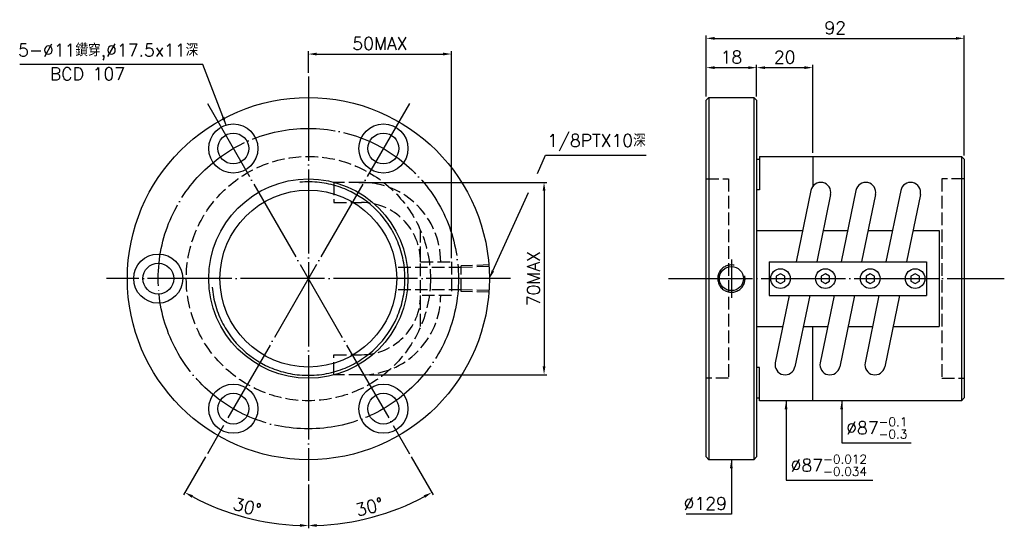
# Model space of a CAD drawing. Header units: millimetres. Extents: x -135 to 216, y 9 to 190.
import ezdxf
from ezdxf.enums import TextEntityAlignment as Align

# ---------------------------------------------------------------- set-up
doc = ezdxf.new("R2010")
doc.units = ezdxf.units.MM
doc.header["$LTSCALE"] = 1.5
doc.header["$PDMODE"] = 3
for name, pattern in [('CENTER', [22, 20, -1, 0, -1]), ('DASHED', [4, 3, -1]), ('THIN', [200000, 200000, 0])]:
    doc.linetypes.add(name, pattern=pattern)
for name, color, linetype in [('NT', 7, 'Continuous'), ('NT-DIM', 2, 'Continuous'), ('SH', 7, 'Continuous')]:
    doc.layers.add(name, color=color, linetype=linetype)
doc.styles.get("Standard").update_dxf_attribs({"font": 'simplex.shx', "bigfont": 'chineset.shx'})
doc.dimstyles.new('ISO-25', dxfattribs={"dimscale": 1.5, "dimtxt": 3, "dimasz": 2, "dimexe": 0.646, "dimexo": 0.862, "dimgap": 1, "dimtad": 1, "dimdec": 3, "dimdsep": 46, "dimtxsty": 'Standard', "dimcen": 1.5, "dimclrd": 256, "dimclre": 256, "dimclrt": 256, "dimazin": 2, "dimtfac": 1, "dimtdec": 3, "dimtmove": 0, "dimatfit": 3, "dimfxl": 0, "dimtolj": 1, "dimlwd": -1, "dimlwe": -1, "dimarcsym": 0})

# ---------------------------------------------------------------- blocks, each defined once
blk = doc.blocks.new('*D30')
at = {"layer": 'Defpoints', "color": 0}
for p in [(201.73, 183.61), (109.73, 161.56), (201.73, 140.56)]:
    blk.add_point(p, dxfattribs=at)
at = {"layer": 'NT-DIM'}
for p, q in [((109.73, 162.85), (109.73, 184.58)), ((112.73, 183.61), (198.73, 183.61))]:
    blk.add_line(p, q, dxfattribs=at)
for points in [[(112.73, 184.11), (112.73, 183.11), (109.73, 183.61)], [(198.73, 184.11), (198.73, 183.11), (201.73, 183.61)]]:
    blk.add_solid(points, dxfattribs=at)
at = {"layer": 'NT-DIM', "insert": (155.73, 187.36), "char_height": 4.5, "attachment_point": 5}
blk.add_mtext('\\A1;92', dxfattribs=at)
blk = doc.blocks.new('*D32')
at = {"layer": 'Defpoints', "color": 0}
for p in [(127.73, 173.18), (109.73, 161.56), (127.73, 161.56)]:
    blk.add_point(p, dxfattribs=at)
at = {"layer": 'NT-DIM'}
for p, q in [((109.73, 162.85), (109.73, 174.15)), ((112.73, 173.18), (124.73, 173.18)), ((127.73, 162.85), (127.73, 174.15))]:
    blk.add_line(p, q, dxfattribs=at)
for points in [[(112.73, 173.68), (112.73, 172.68), (109.73, 173.18)], [(124.73, 173.68), (124.73, 172.68), (127.73, 173.18)]]:
    blk.add_solid(points, dxfattribs=at)
at = {"layer": 'NT-DIM', "insert": (118.73, 176.93), "char_height": 4.5, "attachment_point": 5}
blk.add_mtext('\\A1;18', dxfattribs=at)
blk = doc.blocks.new('*D48')
at = {"layer": 'Defpoints', "color": 0}
for p in [(147.73, 173.18), (127.73, 161.56), (147.73, 141.56)]:
    blk.add_point(p, dxfattribs=at)
at = {"layer": 'NT-DIM'}
for p, q in [((127.73, 162.85), (127.73, 174.15)), ((130.73, 173.18), (144.73, 173.18)), ((147.73, 142.85), (147.73, 174.15))]:
    blk.add_line(p, q, dxfattribs=at)
for points in [[(130.73, 173.68), (130.73, 172.68), (127.73, 173.18)], [(144.73, 173.68), (144.73, 172.68), (147.73, 173.18)]]:
    blk.add_solid(points, dxfattribs=at)
at = {"layer": 'NT-DIM', "insert": (137.73, 176.93), "char_height": 4.5, "attachment_point": 5}
blk.add_mtext('\\A1;20', dxfattribs=at)
blk = doc.blocks.new('*D49')
at = {"layer": 'Defpoints', "color": 0}
for p in [(18.97, 178.03), (-32.03, 170.06), (18.97, 104.06)]:
    blk.add_point(p, dxfattribs=at)
at = {"layer": 'NT-DIM'}
for p, q in [((-32.03, 171.35), (-32.03, 179)), ((18.97, 105.35), (18.97, 179)), ((-29.03, 178.03), (15.97, 178.03))]:
    blk.add_line(p, q, dxfattribs=at)
for points in [[(-29.03, 178.53), (-29.03, 177.53), (-32.03, 178.03)], [(15.97, 178.53), (15.97, 177.53), (18.97, 178.03)]]:
    blk.add_solid(points, dxfattribs=at)
at = {"layer": 'NT-DIM', "insert": (-6.53, 181.78), "char_height": 4.5, "attachment_point": 5}
blk.add_mtext('\\A1;50MAX', dxfattribs=at)
blk = doc.blocks.new('*D50')
at = {"layer": 'Defpoints', "color": 0}
for p in [(-15.39, 132.32), (-11.56, 63.84), (51.96, 63.84)]:
    blk.add_point(p, dxfattribs=at)
at = {"layer": 'NT-DIM'}
for p, q in [((-14.1, 132.32), (52.93, 132.32)), ((51.96, 129.32), (51.96, 66.84)), ((-10.26, 63.84), (52.93, 63.84))]:
    blk.add_line(p, q, dxfattribs=at)
for points in [[(51.46, 129.32), (52.46, 129.32), (51.96, 132.32)], [(51.46, 66.84), (52.46, 66.84), (51.96, 63.84)]]:
    blk.add_solid(points, dxfattribs=at)
at = {"layer": 'NT-DIM', "insert": (48.21, 98.08), "char_height": 4.5, "attachment_point": 5, "rotation": 90}
blk.add_mtext('\\A1;70MAX', dxfattribs=at)
blk = doc.blocks.new('*D51')
at = {"layer": 'Defpoints', "color": 0}
for p in [(-32.03, 170.06), (-68.03, 160.41), (3.97, 35.7), (-32.03, 26.06), (-16.76, 11.45)]:
    blk.add_point(p, dxfattribs=at)
at = {"layer": 'NT-DIM'}
for p, q in [((4.61, 34.58), (12.42, 21.06)), ((-32.03, 24.77), (-32.03, 9.15))]:
    blk.add_line(p, q, dxfattribs=at)
blk.add_arc((-32.03, 98.06), 87.94, 271.9547, 298.0453, dxfattribs=at)
for points in [[(9.07, 20.88), (9.56, 20.01), (11.94, 21.9)], [(-29.03, 9.67), (-29.04, 10.67), (-32.03, 10.12)]]:
    blk.add_solid(points, dxfattribs=at)
at = {"layer": 'NT-DIM', "insert": (-10.24, 16.74), "char_height": 4.5, "attachment_point": 5, "rotation": 15}
blk.add_mtext('\\A1;30°', dxfattribs=at)
blk = doc.blocks.new('*D52')
at = {"layer": 'Defpoints', "color": 0}
for p in [(-32.03, 98.06), (-68.03, 35.7), (-32.03, 26.06), (-62.11, 15.42)]:
    blk.add_point(p, dxfattribs=at)
at = {"layer": 'NT-DIM'}
for p, q in [((-68.68, 34.58), (-76.49, 21.06)), ((-32.03, 24.77), (-32.03, 9.15))]:
    blk.add_line(p, q, dxfattribs=at)
blk.add_arc((-32.03, 98.06), 87.94, 241.9547, 268.0453, dxfattribs=at)
for points in [[(-73.62, 20.01), (-73.14, 20.88), (-76.01, 21.9)], [(-35.03, 10.67), (-35.04, 9.67), (-32.03, 10.12)]]:
    blk.add_solid(points, dxfattribs=at)
at = {"layer": 'NT-DIM', "insert": (-53.82, 16.74), "char_height": 4.5, "attachment_point": 5, "rotation": 345}
blk.add_mtext('\\A1;30°', dxfattribs=at)

msp = doc.modelspace()

# ---------------------------------------------------------------- linework, layer by layer
at = {"layer": 'NT', "color": 3, "linetype": 'CENTER'}
for p, q in [((-32.0346, 170.0584), (-32.0346, 26.0584)), ((3.9654, 160.4122), (-68.0346, 35.7045)), ((-68.0346, 160.4122), (3.9654, 35.7045)), ((39.9654, 98.0584), (-104.0346, 98.0584)), ((39.9654, 98.0584), (-104.0346, 98.0584))]:
    msp.add_line(p, q, dxfattribs=at)
at = {"layer": 'NT', "color": 7, "linetype": 'Continuous'}
for p, q in [((109.7263, 161.5584), (110.7263, 162.5584)), ((109.7263, 34.5584), (109.7263, 161.5584)), ((110.7263, 162.5584), (126.7263, 162.5584)), ((110.7263, 162.5584), (110.7263, 33.5584)), ((126.7263, 162.5584), (127.7263, 161.5584)), ((126.7263, 162.5584), (126.7263, 33.5584)), ((127.7263, 161.5584), (127.7263, 34.5584)), ((127.7263, 140.5584), (128.7263, 140.5584)), ((128.7263, 141.5584), (128.7263, 129.697)), ((128.7263, 141.5584), (200.7263, 141.5584)), ((147.7263, 141.5584), (147.7263, 131.0819)), ((200.7263, 141.5584), (200.7263, 54.5584)), ((200.7263, 141.5584), (201.7263, 140.5584)), ((201.7263, 140.5584), (201.7263, 55.5584)), ((128.7263, 129.697), (127.7263, 129.697)), ((147.086, 129.4656), (141.8149, 104.0584)), ((154.0967, 128.0111), (149.1274, 104.0584)), ((163.086, 129.4656), (157.8149, 104.0584)), ((170.0967, 128.0111), (165.1274, 104.0584)), ((179.086, 129.4656), (173.8149, 104.0584)), ((186.0967, 128.0111), (181.1274, 104.0584)), ((151.4292, 115.1537), (160.1168, 115.1537)), ((167.4292, 115.1537), (176.1168, 115.1537)), ((183.4292, 115.1537), (192.7263, 115.1537)), ((192.7263, 115.1537), (192.7263, 80.9631)), ((132.2263, 104.0584), (188.2263, 104.0584)), ((132.2263, 104.0584), (132.2263, 92.0584)), ((188.2263, 104.0584), (188.2263, 92.0584)), ((132.2263, 92.0584), (188.2263, 92.0584)), ((139.3253, 92.0584), (134.356, 68.1056)), ((146.6378, 92.0584), (141.3667, 66.6511)), ((155.3253, 92.0584), (150.356, 68.1056)), ((162.6378, 92.0584), (157.3667, 66.6511)), ((171.3253, 92.0584), (166.356, 68.1056)), ((178.6378, 92.0584), (173.3667, 66.6511)), ((144.3359, 80.9631), (153.0234, 80.9631)), ((147.7263, 54.5584), (147.7263, 80.9631)), ((160.3359, 80.9631), (169.0234, 80.9631)), ((176.3359, 80.9631), (192.7263, 80.9631)), ((128.7263, 66.4198), (127.7263, 66.4198)), ((128.7263, 54.5584), (128.7263, 66.4198)), ((127.7263, 55.5584), (128.7263, 55.5584)), ((200.7263, 54.5584), (128.7263, 54.5584)), ((201.7263, 55.5584), (200.7263, 54.5584)), ((110.7263, 33.5584), (109.7263, 34.5584)), ((126.7263, 33.5584), (110.7263, 33.5584)), ((127.7263, 34.5584), (126.7263, 33.5584))]:
    msp.add_line(p, q, dxfattribs=at)
at = {"layer": 'NT', "color": 1, "linetype": 'DASHED'}
for p, q in [((109.7263, 133.5584), (117.7263, 133.5584)), ((117.7263, 133.5584), (117.7263, 62.5584)), ((201.7263, 133.5584), (193.7263, 133.5584)), ((193.7263, 133.5584), (193.7263, 62.5584)), ((7.9654, 80.9631), (7.9654, 115.1537)), ((7.9654, 104.0584), (18.9654, 104.0584)), ((18.9654, 104.0584), (18.9654, 92.0584)), ((18.9654, 92.0584), (7.9654, 92.0584)), ((117.7263, 62.5584), (109.7263, 62.5584)), ((193.7263, 62.5584), (201.7263, 62.5584))]:
    msp.add_line(p, q, dxfattribs=at)
for points in [[(-13.1368, 132.3206), (-22.9461, 132.3206), (-22.9461, 125.1606), (-13.1368, 125.1606)], [(-13.1368, 63.7961), (-22.9461, 63.7961), (-22.9461, 70.9561), (-13.1368, 70.9561)]]:
    msp.add_lwpolyline(points, dxfattribs=at)
at = {"layer": 'NT', "color": 7, "linetype": 'Continuous'}
for points in [[(127.7263, 115.1537), (143.9581, 115.1537)], [(127.7263, 80.9631), (136.8648, 80.9631)]]:
    msp.add_lwpolyline(points, dxfattribs=at)
for points in [[(136.2263, 99.7904), (134.7263, 98.9244), (134.7263, 97.1923), (136.2263, 96.3263), (137.7263, 97.1923), (137.7263, 98.9244)], [(152.2263, 99.7904), (150.7263, 98.9244), (150.7263, 97.1923), (152.2263, 96.3263), (153.7263, 97.1923), (153.7263, 98.9244)], [(168.2263, 99.7904), (166.7263, 98.9244), (166.7263, 97.1923), (168.2263, 96.3263), (169.7263, 97.1923), (169.7263, 98.9244)], [(184.2263, 99.7904), (182.7263, 98.9244), (182.7263, 97.1923), (184.2263, 96.3263), (185.7263, 97.1923), (185.7263, 98.9244)]]:
    msp.add_lwpolyline(points, close=True, dxfattribs=at)
for centre, radius in [((-32.0346, 98.0584), 64.5), ((-58.7846, 144.3907), 8.75), ((-5.2846, 144.3907), 8.75), ((-58.7846, 144.3907), 5.5), ((-5.2846, 144.3907), 5.5), ((-32.0346, 98.0584), 35.5), ((-32.0346, 98.0584), 31.5), ((-85.5346, 98.0584), 8.75), ((-85.5346, 98.0584), 5.5), ((136.2263, 98.0584), 3.5), ((152.2263, 98.0584), 3.5), ((168.2263, 98.0584), 3.5), ((184.2263, 98.0584), 3.5), ((-58.7846, 51.726), 8.75), ((-5.2846, 51.726), 8.75), ((-58.7846, 51.726), 5.5), ((-5.2846, 51.726), 5.5)]:
    msp.add_circle(centre, radius, dxfattribs=at)
at = {"layer": 'NT', "color": 3, "linetype": 'CENTER'}
msp.add_circle((-32.0346, 98.0584), 53.5, dxfattribs=at)
at = {"layer": 'NT', "color": 1, "linetype": 'DASHED'}
msp.add_circle((-32.0346, 98.0584), 43.5, dxfattribs=at)
at = {"layer": 'NT', "color": 5, "linetype": 'THIN'}
msp.add_arc((-32.0346, 98.0584), 34.434, 185, 95, dxfattribs=at)
at = {"layer": 'NT', "color": 1, "linetype": 'DASHED'}
for centre, radius, start, end in [((-13.1368, 104.0584), 28.2622, 0, 90), ((-13.1368, 104.0584), 21.1022, 0, 90), ((-13.1368, 92.0584), 28.2622, 270, 0), ((-13.1368, 92.0584), 21.1022, 270, 0)]:
    msp.add_arc(centre, radius, start, end, dxfattribs=at)
at = {"layer": 'NT', "color": 7, "linetype": 'Continuous'}
for centre, start, end in [((150.5913, 128.7384), 348.279449, 168.279449), ((166.5913, 128.7384), 348.279449, 168.279449), ((182.5913, 128.7384), 348.279449, 168.279449), ((137.8613, 67.3784), 168.279449, 348.279449), ((153.8613, 67.3784), 168.279449, 348.279449), ((169.8613, 67.3784), 168.279449, 348.279449)]:
    msp.add_arc(centre, 3.58, start, end, dxfattribs=at)
at = {"layer": 'NT-DIM'}
msp.add_line((201.7263, 141.9062), (201.7263, 184.581), dxfattribs=at)
at = {"layer": 'NT-DIM', "color": 1, "linetype": 'DASHED'}
for p, q in [((22.4703, 102.029), (-0.5297, 102.029)), ((32.4654, 102.9224), (22.4703, 102.61)), ((22.4703, 93.5067), (22.4703, 102.61)), ((32.4654, 102.3414), (22.4703, 102.029)), ((22.4703, 94.0877), (-0.5297, 94.0877)), ((32.4654, 93.7754), (22.4703, 94.0877)), ((32.4654, 93.1944), (22.4703, 93.5067))]:
    msp.add_line(p, q, dxfattribs=at)
at = {"layer": 'NT-DIM'}
for points in [[(49.5697, 135.5066), (52.5215, 141.9693), (88.3084, 141.9693)], [(33.7118, 100.7872), (46.4689, 128.7176)]]:
    msp.add_lwpolyline(points, dxfattribs=at)
msp.add_solid([(34.1666, 100.5795), (32.4654, 98.0584), (33.257, 100.9949)], dxfattribs=at)
at = {"layer": 'SH', "color": 3, "linetype": 'CENTER'}
for p, q in [((118.7263, 104.92), (118.7263, 91.1967)), ((96.2848, 98.0584), (215.9932, 98.0584))]:
    msp.add_line(p, q, dxfattribs=at)
at = {"layer": 'SH', "color": 7, "linetype": 'Continuous'}
msp.add_circle((118.7263, 98.0584), 4.283, dxfattribs=at)
at = {"layer": 'SH', "color": 5, "linetype": 'THIN'}
msp.add_arc((118.7263, 98.0584), 4.8616, 78.214714, 11.785286, dxfattribs=at)

# ---------------------------------------------------------------- texts
at = {"layer": 'NT-DIM'}
msp.add_text('BCD 107', height=4.5, dxfattribs=at).set_placement((-110.7565, 173.2254), align=Align.TOP_CENTER)
at = {"layer": 'NT-DIM', "char_height": 4.5}
for s, insert, attachment_point in [('5-%%C11鑽穿,%%C17.5x11深', (-71.2725, 175.8114), 9), ('1/8PTX10深', (88.2199, 143.4693), 9), ('\\A1;%%C87{\\H0.7x;\\S-0.1^ -0.3;}', (159.6321, 41.0942), 7), ('\\A1;%%C87{\\H0.7x;\\S-0.012^ -0.034;}', (139.8263, 27.7927), 7), ('%%C129', (117.1263, 15.7104), 9)]:
    msp.add_mtext(s, dxfattribs=dict(at, insert=insert, attachment_point=attachment_point))

# ---------------------------------------------------------------- dimensions: what is measured, and where the dimension line sits
at = {"layer": 'NT-DIM'}
dim = msp.add_linear_dim(base=(201.7263, 183.612), p1=(109.7263, 161.5584), p2=(201.7263, 140.5584), dimstyle='ISO-25', override={"dimse2": 1}, dxfattribs=at)
dim.commit()
dim.dimension.update_dxf_attribs({"geometry": '*D30', "text_midpoint": (155.7263, 187.362)})
dim = msp.add_linear_dim(base=(18.9654, 178.0336), p1=(-32.0346, 170.0584), p2=(18.9654, 104.0584), text='50MAX', dimstyle='ISO-25', dxfattribs=at)
dim.commit()
dim.dimension.update_dxf_attribs({"geometry": '*D49', "text_midpoint": (-6.5346, 181.7836)})
for base, p1, p2, picture, middle in [((127.7263, 173.1789), (109.7263, 161.5584), (127.7263, 161.5584), '*D32', (118.7263, 176.9289)), ((147.7263, 173.1789), (127.7263, 161.5584), (147.7263, 141.5584), '*D48', (137.7263, 176.9289))]:
    dim = msp.add_linear_dim(base=base, p1=p1, p2=p2, dimstyle='ISO-25', dxfattribs=at)
    dim.commit()
    dim.dimension.update_dxf_attribs({"geometry": picture, "text_midpoint": middle})
dim = msp.add_angular_dim_2l(base=(-16.7638, 11.4532), line1=((-32.0346, 170.0584), (-32.0346, 26.0584)), line2=((-68.0346, 160.4122), (3.9654, 35.7045)), dimstyle='ISO-25', dxfattribs=at)
dim.commit()
dim.dimension.update_dxf_attribs({"geometry": '*D51', "text_midpoint": (-10.2443, 16.7359)})
dim = msp.add_linear_dim(base=(51.9568, 63.8403), p1=(-15.3905, 132.3206), p2=(-11.5573, 63.8403), angle=90, text='70MAX', dimstyle='ISO-25', dxfattribs=at)
dim.commit()
dim.dimension.update_dxf_attribs({"geometry": '*D50', "text_midpoint": (48.2068, 98.0805)})
dim = msp.add_angular_dim_3p(base=(-62.1123, 15.4207), center=(-32.0346, 98.0584), p1=(-32.0346, 26.0584), p2=(-68.0346, 35.7045), dimstyle='ISO-25', override={"dimtmove": 1}, dxfattribs=at)
dim.commit()
dim.dimension.update_dxf_attribs({"geometry": '*D52', "text_midpoint": (-53.8249, 16.7359)})

# ---------------------------------------------------------------- leaders
at = {"layer": 'NT-DIM', "annotation_type": 0, "has_hookline": 1}
for points, hookline_direction, text_width in [([(-61.3547, 152.7548), (-69.6725, 174.3114), (-69.7725, 174.3114)], 1, 63.6429), ([(138.2263, 54.5584), (138.2263, 26.2927), (138.3263, 26.2927)], 0, 29.2929), ([(158.0321, 54.5584), (158.0321, 39.5942), (158.1321, 39.5942)], 0, 23.1429), ([(118.7263, 33.5584), (118.7263, 14.2104), (118.6263, 14.2104)], 1, 14.5714)]:
    msp.add_leader(points, dimstyle='ISO-25', dxfattribs=dict(at, hookline_direction=hookline_direction, text_width=text_width))

doc.saveas('drawing.dxf')
